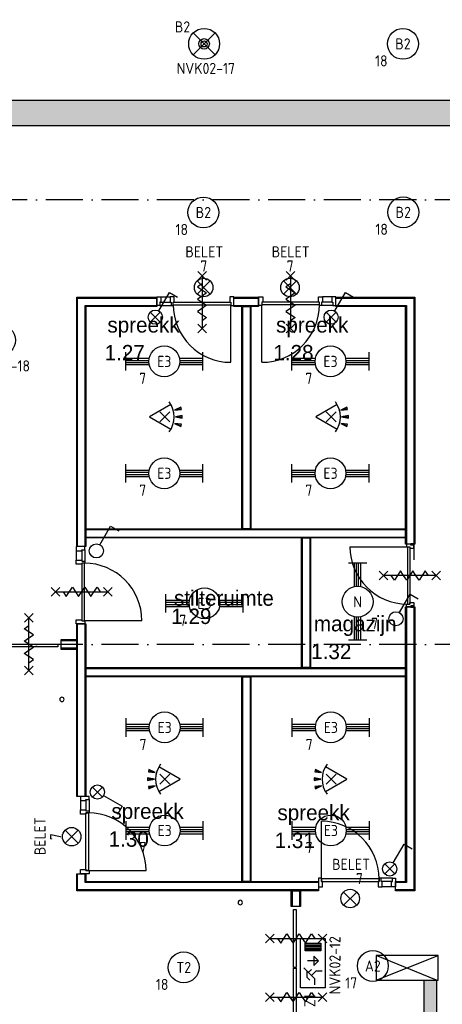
# Model space of a CAD drawing. Header units: millimetres. Extents: x 84333 to 240712, y -2244 to 84291.
# Tile 22 of 87: x 132895 to 139737, y 21345 to 37297. Entities that reach past the tile are written whole.
import ezdxf
from ezdxf.enums import TextEntityAlignment as Align

# ---------------------------------------------------------------- set-up
doc = ezdxf.new("R2010")
doc.units = ezdxf.units.MM
doc.header["$LTSCALE"] = 100
doc.linetypes.add('DASHDOT', pattern=[9, 6, -1.5, 0, -1.5])
doc.layers.get('0').update_dxf_attribs({"linetype": 'CONTINUOUS'})
for name, color, linetype in [('AFDELING', 4, 'CONTINUOUS'), ('AL$2----_RENVOOI', 7, 'CONTINUOUS'), ('AL$7----_STRAMIEN', 1, 'DASHDOT'), ('AL22----_BINNENWAND', 7, 'CONTINUOUS'), ('AL31----_BUITENKOZ', 7, 'CONTINUOUS'), ('AL32----_BINNENKOZ', 7, 'CONTINUOUS'), ('AL32----_DRAAIRICHTING', 1, 'CONTINUOUS'), ('AL65----_BEVEILIGING', 7, 'CONTINUOUS'), ('BOUW', 8, 'CONTINUOUS'), ('EB63101-_ATTRIB', 2, 'CONTINUOUS'), ('EB63202-_ATTRIB', 2, 'CONTINUOUS'), ('EB6331--_ATTRIB', 2, 'CONTINUOUS'), ('EB63501-_ATTRIB', 2, 'CONTINUOUS'), ('EL63101-_LICHT-ARM', 3, 'CONTINUOUS'), ('EL63102-_LICHT-SCH', 3, 'CONTINUOUS'), ('EL63202-_NOODVRL-TXT', 3, 'CONTINUOUS'), ('EL6331--_BELET230V', 3, 'CONTINUOUS'), ('EL63501-_NOODVRL-ARM', 3, 'CONTINUOUS'), ('EL6441--_DATACOM', 3, 'CONTINUOUS'), ('EL6521--_BEWAKING', 3, 'CONTINUOUS'), ('KABELGGOOT1', 8, 'CONTINUOUS')]:
    doc.layers.add(name, color=color, linetype=linetype)
doc.styles.add('1_8', font='ISO', dxfattribs={"height": 1.8})
doc.styles.add('BURO-025', font='BUROFONT.shx', dxfattribs={"height": 250})
doc.styles.add('TECHNIC', font='technic_.ttf')
pattern_1 = [(8e-14, (39793.956, 199192.7), (31.75, 63.5), [0, -63.5])]

# ---------------------------------------------------------------- blocks, each defined once
blk = doc.blocks.new('ES652116')
for p, q in [((-0.81, -0.81), (0.81, 0.81)), ((0.81, -0.81), (-0.81, 0.81)), ((1.56, 1.09), (2.62, 1.37)), ((1.7, 0), (2.8, 0)), ((1.56, -1.09), (2.62, -1.37))]:
    blk.add_line(p, q)
blk.add_lwpolyline([(0.96, 2), (-2.5, 0), (0.96, -2)])
for points in [[(2.67, 1.18), (2.57, 1.56), (1.56, 1.09)], [(2.8, -0.2), (2.8, 0.2), (1.7, 0)], [(2.57, -1.56), (2.67, -1.18), (1.56, -1.09)]]:
    blk.add_lwpolyline(points, close=True)
blk.add_arc((-2.5, 0), 4, 322.8192, 37.1808)
at = {"style": '1_8'}
for tag, flags, p in [('SCHAK', 8, (3, 5.5)), ('KAST', 9, (-3, 0.5)), ('M_CODE', 9, (0, 0)), ('DOEL', 9, (-3, -2)), ('GROEP', 9, (-3, -4.5))]:
    blk.add_attdef(tag, text='', height=1.8, dxfattribs=dict(at, flags=flags)).set_placement(p, align=Align.MIDDLE_CENTER)
at = {"style": '1_8', "flags": 8}
blk.add_attdef('CODE', text='', height=1.8, dxfattribs=at).set_placement((0, 0), align=Align.MIDDLE)
blk = doc.blocks.new('EJ3T20')
at = {"color": 0}
for p, q in [((-6.25, -1.5), (-6.25, 1.5)), ((-6.25, 0.52), (-2.44, 0.52)), ((-6.25, 0.17), (-2.49, 0.17)), ((2.44, 0.52), (6.25, 0.52)), ((2.49, 0.17), (6.25, 0.17)), ((6.25, -1.5), (6.25, 1.5)), ((-6.25, -0.17), (-2.49, -0.17)), ((-6.25, -0.52), (-2.44, -0.52)), ((2.44, -0.52), (6.25, -0.52)), ((2.49, -0.17), (6.25, -0.17))]:
    blk.add_line(p, q, dxfattribs=at)
blk.add_circle((0, 0), 2.5, dxfattribs=at)
at = {"color": 0, "style": '1_8'}
for tag, flags, p in [('SCHAK', 8, (3.5, 2.75)), ('A_CODE', 8, (0, 0)), ('GROEP', 8, (-3.5, -2.75)), ('KAST', 9, (3.5, -2.75))]:
    blk.add_attdef(tag, text='', height=1.8, dxfattribs=dict(at, flags=flags)).set_placement(p, align=Align.MIDDLE)
blk = doc.blocks.new('SCHAK')
blk.add_lwpolyline([(0.58, 1), (2.31, 4), (3.61, 3.25)])
blk.add_circle((0, 0), 1.15)
at = {"style": '1_8'}
for tag, flags, p in [('SCHAK', 8, (3, 5.5)), ('KAST', 9, (-3, 0.5)), ('M_CODE', 9, (0, 0)), ('DOEL', 9, (-3, -2)), ('GROEP', 9, (-3, -4.5))]:
    blk.add_attdef(tag, text='', height=1.8, dxfattribs=dict(at, flags=flags)).set_placement(p, align=Align.MIDDLE_CENTER)
blk = doc.blocks.new('ES3G00')
at = {"color": 0}
blk.add_circle((0, 0), 2.5, dxfattribs=at)
at = {"color": 0, "style": '1_8'}
for tag, flags, p in [('SCHAK', 8, (3.5, 2.75)), ('A_CODE', 8, (0, 0)), ('GROEP', 8, (-3.5, -2.75)), ('KAST', 9, (3.5, -2.75))]:
    blk.add_attdef(tag, text='', height=1.8, dxfattribs=dict(at, flags=flags)).set_placement(p, align=Align.MIDDLE)
blk = doc.blocks.new('ES081001')
for p, q in [((1.06, -1.06), (-1.06, 1.06)), ((-1.06, -1.06), (1.06, 1.06))]:
    blk.add_line(p, q)
blk.add_circle((0, 0), 1.5)
at = {"color": 2, "style": '1_8', "flags": 8}
for tag, p in [('NUMMER', (0, 5.5)), ('CODE', (0, 3))]:
    blk.add_attdef(tag, text='', height=1.8, dxfattribs=at).set_placement(p, align=Align.MIDDLE)
at = {"style": '1_8', "flags": 8}
blk.add_attdef('M_CODE', text='', height=1.8, dxfattribs=at).set_placement((0, 0), align=Align.MIDDLE_CENTER)
blk = doc.blocks.new('ES3S1--L')
for p, q in [((-0.81, -0.81), (0.81, 0.81)), ((0.81, -0.81), (-0.81, 0.81))]:
    blk.add_line(p, q)
blk.add_lwpolyline([(0.58, 1), (2.31, 4), (3.61, 3.25)])
blk.add_circle((0, 0), 1.15)
at = {"style": '1_8'}
for tag, flags, p in [('SCHAK', 8, (3, 5.5)), ('KAST', 9, (-3, 0.5)), ('M_CODE', 9, (0, 0)), ('DOEL', 9, (-3, -2)), ('GROEP', 9, (-3, -4.5))]:
    blk.add_attdef(tag, text='', height=1.8, dxfattribs=dict(at, flags=flags)).set_placement(p, align=Align.MIDDLE_CENTER)
blk = doc.blocks.new('ES3G01')
at = {"color": 0}
for p, q in [((-1.77, 1.77), (1.77, -1.77)), ((1.77, 1.77), (-1.77, -1.77))]:
    blk.add_line(p, q, dxfattribs=at)
at = {"color": 6}
blk.add_lwpolyline([(1.77, -1.77), (1.75, -1.75)], dxfattribs=at)
blk.add_circle((0, 0), 2.5)
at = {"color": 0}
for radius in [0.85, 0.5]:
    blk.add_circle((0, 0), radius, dxfattribs=at)
at = {"color": 6, "style": '1_8'}
for tag, flags, p in [('A_CODE', 8, (-3.5, 2.75)), ('SCHAK', 8, (3.5, 2.75)), ('GROEP', 8, (-3.5, -2.75)), ('KAST', 9, (3.5, -2.75))]:
    blk.add_attdef(tag, text='', height=1.8, dxfattribs=dict(at, flags=flags)).set_placement(p, align=Align.MIDDLE)
blk = doc.blocks.new('ES3N026')
for p, q in [((-1.5, 0.75), (-1, 0.25)), ((0.38, -0.88), (0.38, 0.87)), ((2.25, 1.25), (2.25, -1.25)), ((2.5, 1.25), (2.5, -1.25)), ((2.75, 1.25), (2.75, -1.25)), ((3, 1.25), (3, -1.25))]:
    blk.add_line(p, q)
for points in [[(4.01, 2.01), (4.01, -1.98), (-3.99, -1.98), (-3.99, 2.01)], [(3.25, -1.25), (2, -1.25), (2, 1.25), (3.25, 1.25)], [(0.38, -0.88), (1.12, -0.13), (-0.37, -0.13)]]:
    blk.add_lwpolyline(points, close=True)
for points in [[(-0.75, 1.5), (-2.5, -0.25), (-3.5, -0.25)], [(-1.25, 1), (-2.25, 1), (-2.75, 0.5)], [(-2, 0.25), (-1.25, -0.5), (-1.25, -1.5)]]:
    blk.add_lwpolyline(points)
at = {"color": 2, "style": '1_8', "flags": 8}
blk.add_attdef('NUMMER', text='', height=1.8, dxfattribs=at).set_placement((4, 3.75), align=Align.MIDDLE)
at = {"style": '1_8'}
for tag, flags, p in [('A_CODE', 8, (-3.5, 2.75)), ('SCHAK', 8, (3.5, 2.75)), ('GROEP', 8, (-3.5, -2.75)), ('KAST', 9, (3.5, -2.75))]:
    blk.add_attdef(tag, text='', height=1.8, dxfattribs=dict(at, flags=flags)).set_placement(p, align=Align.MIDDLE_CENTER)
blk = doc.blocks.new('A$C13e6995e')
at = {"layer": 'KABELGGOOT1'}
h = blk.add_hatch(dxfattribs=at)
h.set_pattern_fill('DOTS', color=256, scale=40, style=0)
h.set_pattern_definition(pattern_1)
h.paths.add_polyline_path([(57541, 37829), (57541, 38230), (47405, 38230), (47405, 37829)])
h = blk.add_hatch(dxfattribs=at)
h.set_pattern_fill('DOTS', color=256, scale=40, style=0)
h.set_pattern_definition(pattern_1)
h.paths.add_polyline_path([(47270, 29800), (47000, 29800), (47000, 26932), (47270, 26932)])
h.paths.add_polyline_path([(47270, 26932), (47000, 26932), (47000, 23926), (47270, 23926)])
h.paths.add_polyline_path([(47270, 23926), (47000, 23926), (47000, 23210), (46925, 23135), (45721, 23135), (45721, 22935), (46925, 22935), (47000, 22859), (46999, 20839), (47270, 20839), (47270, 22859), (47344, 22934), (50030, 22934), (50105, 22859), (50105, 20839), (50305, 20839), (50305, 22859), (50380, 22934), (54027, 22934), (54102, 22859), (54102, 20839), (54302, 20839), (54302, 22859), (54377, 22934), (55311, 22935), (55311, 23981), (55111, 23981), (55111, 23210), (55049, 23134), (47345, 23134), (47270, 23210)])
at = {"layer": 'AL$2----_RENVOOI', "color": 8, "linetype": 'Continuous'}
for centre, start, end in [((49246, 28529), 0, 180), ((49246, 28529), 180, 0), ((52133, 25238), 0, 180), ((52133, 25238), 180, 0)]:
    blk.add_arc(centre, 36, start, end, dxfattribs=at)
at = {"layer": 'AL$7----_STRAMIEN', "color": 1}
for p, q in [((59485, 36620), (37921, 36620)), ((59485, 29420), (37921, 29420))]:
    blk.add_line(p, q, dxfattribs=at)
at = {"layer": 'AL22----_BINNENWAND', "color": 8}
for p, q in [((49485, 31004), (49485, 35045)), ((49485, 35045), (50780, 35045)), ((50780, 35045), (50780, 34895)), ((52031, 35045), (52431, 35045)), ((52031, 34895), (52031, 35045)), ((52431, 35045), (52431, 34895)), ((53682, 35045), (54960, 35045)), ((53682, 34895), (53682, 35045)), ((54960, 35045), (54960, 31045)), ((50780, 34895), (49635, 34895)), ((49635, 34895), (49635, 31004)), ((52431, 34895), (52031, 34895)), ((52156, 31295), (52156, 34895)), ((52156, 34895), (52306, 34895)), ((52306, 34895), (52306, 31295)), ((54810, 34895), (53682, 34895)), ((54810, 31045), (54810, 34895)), ((49635, 31295), (54810, 31295)), ((49635, 31145), (49635, 31295)), ((52306, 31295), (52156, 31295)), ((54810, 31295), (54810, 31145)), ((54810, 31145), (49635, 31145)), ((53122, 29045), (53122, 31145)), ((53122, 31145), (53272, 31145)), ((53272, 31145), (53272, 29045)), ((49635, 31004), (49485, 31004)), ((54960, 31045), (54810, 31045)), ((54810, 25580), (54810, 30031)), ((54810, 30031), (54960, 30031)), ((54960, 30031), (54960, 25430)), ((49485, 26956), (49485, 29753)), ((49485, 29753), (49635, 29753)), ((49635, 29753), (49635, 26956)), ((49485, 29495), (49227, 29495)), ((49227, 29495), (49227, 29345)), ((49400, 29495), (49227, 29495)), ((49227, 29495), (49227, 29345)), ((49485, 29345), (49485, 29495)), ((49227, 29345), (49485, 29345)), ((49227, 29345), (49400, 29345)), ((49635, 29045), (54810, 29045)), ((49635, 28895), (49635, 29045)), ((53272, 29045), (53122, 29045)), ((54810, 29045), (54810, 28895)), ((54810, 28895), (49635, 28895)), ((52156, 25580), (52156, 28895)), ((52156, 28895), (52306, 28895)), ((52306, 28895), (52306, 25580)), ((49635, 26956), (49485, 26956)), ((49485, 25430), (49485, 25705)), ((49485, 25705), (49635, 25705)), ((49635, 25705), (49635, 25580)), ((49635, 25580), (53398, 25580)), ((52306, 25580), (52156, 25580)), ((53398, 25580), (53398, 25430)), ((54649, 25430), (54649, 25580)), ((54649, 25580), (54810, 25580)), ((53398, 25430), (49485, 25430)), ((52959, 25172), (52959, 25430)), ((52959, 25430), (53109, 25430)), ((53109, 25430), (53109, 25172)), ((54960, 25430), (54649, 25430)), ((53109, 25172), (52959, 25172))]:
    blk.add_line(p, q, dxfattribs=at)
at = {"layer": 'AL22----_BINNENWAND', "color": 8, "linetype": 'Continuous'}
for p, q in [((49500, 31004), (49500, 35030)), ((49500, 35030), (50780, 35030)), ((52031, 35030), (52431, 35030)), ((53682, 35030), (54945, 35030)), ((54945, 35030), (54945, 30790)), ((49620, 31004), (49620, 34910)), ((49620, 34910), (50780, 34910)), ((52031, 34910), (52431, 34910)), ((52171, 34895), (52171, 31295)), ((52291, 34895), (52291, 31295)), ((53682, 34910), (54825, 34910)), ((54825, 34910), (54825, 31045)), ((49635, 31280), (54810, 31280)), ((49635, 31160), (54810, 31160)), ((53137, 31145), (53137, 29045)), ((53257, 31145), (53257, 29045)), ((54825, 30031), (54825, 25565)), ((54945, 30031), (54945, 25445)), ((49500, 26956), (49500, 29753)), ((49620, 26956), (49620, 29753)), ((49485, 29480), (49227, 29480)), ((49400, 29480), (49227, 29480)), ((49485, 29360), (49227, 29360)), ((49400, 29360), (49227, 29360)), ((49635, 29030), (54810, 29030)), ((49635, 28910), (54810, 28910)), ((52171, 28895), (52171, 25580)), ((52291, 28895), (52291, 25580)), ((49500, 25445), (49500, 25705)), ((49620, 25565), (49620, 25705)), ((53398, 25565), (49620, 25565)), ((54825, 25565), (54649, 25565)), ((53398, 25445), (49500, 25445)), ((52974, 25430), (52974, 25172)), ((53094, 25430), (53094, 25172)), ((54945, 25445), (54649, 25445))]:
    blk.add_line(p, q, dxfattribs=at)
at = {"layer": 'AL31----_BUITENKOZ', "color": 8, "linetype": 'Continuous'}
for p, q in [((48241, 29424), (49179, 29424)), ((49179, 29383), (48241, 29383)), ((49179, 29424), (49179, 29383)), ((52997, 25127), (53038, 25127)), ((52997, 24186), (52997, 25127)), ((53038, 25127), (53038, 24186)), ((53038, 24186), (52997, 24186)), ((52997, 24174), (53038, 24174)), ((52997, 23236), (52997, 24174)), ((53038, 24174), (53038, 23236))]:
    blk.add_line(p, q, dxfattribs=at)
at = {"layer": 'AL32----_BINNENKOZ', "color": 8}
for p, q in [((50780, 34913), (50780, 35052)), ((50780, 35052), (50847, 35052)), ((50847, 34964), (50830, 34964)), ((50830, 34964), (50830, 34913)), ((50847, 35052), (50847, 34964)), ((50847, 35052), (50997, 35052)), ((50847, 34964), (50997, 34964)), ((51064, 35052), (50997, 35052)), ((50997, 35052), (50997, 34964)), ((50997, 34964), (51014, 34964)), ((51014, 34964), (51014, 34913)), ((51047, 34964), (51981, 34964)), ((51047, 34913), (51047, 34964)), ((51047, 34964), (51064, 34964)), ((51064, 34964), (51064, 35052)), ((52031, 35052), (51964, 35052)), ((51964, 35052), (51964, 34964)), ((51964, 34964), (51981, 34964)), ((51981, 34964), (51981, 34913)), ((52031, 34913), (52031, 35052)), ((52431, 34913), (52431, 35052)), ((52431, 35052), (52498, 35052)), ((53415, 34964), (52481, 34964)), ((52498, 34964), (52481, 34964)), ((52481, 34964), (52481, 34913)), ((52498, 35052), (52498, 34964)), ((53398, 34964), (53398, 35052)), ((53398, 35052), (53465, 35052)), ((53415, 34964), (53398, 34964)), ((53415, 34913), (53415, 34964)), ((53465, 34964), (53448, 34964)), ((53448, 34964), (53448, 34913)), ((53465, 35052), (53465, 34964)), ((53615, 35052), (53465, 35052)), ((53615, 34964), (53465, 34964)), ((53682, 35052), (53615, 35052)), ((53615, 35052), (53615, 34964)), ((53615, 34964), (53632, 34964)), ((53632, 34964), (53632, 34913)), ((53682, 34913), (53682, 35052)), ((50830, 34913), (50780, 34913)), ((50830, 34913), (51014, 34913)), ((51014, 34913), (51047, 34913)), ((51014, 34913), (51047, 34913)), ((51047, 34924), (51981, 34924)), ((51981, 34913), (52031, 34913)), ((52481, 34913), (52431, 34913)), ((53415, 34924), (52481, 34924)), ((53448, 34913), (53415, 34913)), ((53448, 34913), (53415, 34913)), ((53632, 34913), (53448, 34913)), ((53632, 34913), (53682, 34913)), ((49617, 31004), (49478, 31004)), ((49478, 31004), (49478, 30937)), ((49566, 30937), (49566, 30954)), ((49566, 30954), (49617, 30954)), ((49617, 30954), (49617, 31004)), ((49617, 30954), (49617, 30770)), ((53908, 31003), (54838, 31003)), ((54827, 31045), (54827, 31003)), ((54897, 31045), (54827, 31045)), ((54827, 31003), (54878, 31003)), ((54838, 31003), (54838, 30073)), ((54878, 31003), (54878, 30073)), ((54878, 31003), (54878, 30978)), ((54878, 30978), (54941, 30978)), ((54897, 31030), (54897, 31053)), ((54897, 31053), (54941, 31053)), ((54897, 31030), (54897, 31045)), ((54941, 31030), (54897, 31030)), ((54941, 31053), (54941, 31030)), ((54941, 30978), (54941, 31030)), ((49478, 30937), (49566, 30937)), ((49478, 30937), (49478, 30787)), ((49478, 30720), (49478, 30787)), ((49478, 30787), (49566, 30787)), ((49566, 30937), (49566, 30787)), ((49566, 30787), (49566, 30770)), ((49566, 30720), (49478, 30720)), ((49566, 30770), (49617, 30770)), ((49566, 30737), (49566, 29803)), ((49617, 30737), (49566, 30737)), ((49566, 30737), (49566, 30720)), ((49606, 30737), (49606, 29803)), ((49617, 30770), (49617, 30737)), ((49617, 30770), (49617, 30737)), ((54827, 30031), (54827, 30073)), ((54827, 30073), (54878, 30073)), ((54897, 30031), (54827, 30031)), ((54878, 30073), (54878, 30098)), ((54878, 30098), (54941, 30098)), ((54897, 30046), (54897, 30023)), ((54941, 30046), (54897, 30046)), ((54897, 30046), (54897, 30031)), ((54897, 30023), (54941, 30023)), ((54941, 30098), (54941, 30046)), ((54941, 30023), (54941, 30046)), ((49478, 29753), (49478, 29820)), ((49478, 29820), (49566, 29820)), ((49617, 29753), (49478, 29753)), ((49566, 29820), (49566, 29803)), ((49566, 29803), (49617, 29803)), ((49617, 29803), (49617, 29753)), ((49686, 26956), (49547, 26956)), ((49547, 26956), (49547, 26889)), ((49547, 26889), (49547, 26739)), ((49547, 26889), (49635, 26889)), ((49635, 26889), (49635, 26906)), ((49635, 26906), (49686, 26906)), ((49635, 26889), (49635, 26739)), ((49686, 26906), (49686, 26956)), ((49686, 26906), (49686, 26722)), ((49547, 26672), (49547, 26739)), ((49547, 26739), (49635, 26739)), ((49635, 26672), (49547, 26672)), ((49635, 26739), (49635, 26722)), ((49635, 26722), (49686, 26722)), ((49686, 26689), (49635, 26689)), ((49635, 26689), (49635, 26672)), ((49635, 26689), (49675, 26689)), ((49635, 25755), (49635, 26689)), ((49675, 26689), (49675, 25755)), ((49686, 26722), (49686, 26689)), ((49686, 26722), (49686, 26689)), ((49547, 25705), (49547, 25772)), ((49547, 25772), (49635, 25772)), ((49686, 25705), (49547, 25705)), ((49635, 25772), (49635, 25755)), ((49635, 25755), (49686, 25755)), ((49675, 25755), (49635, 25755)), ((49686, 25755), (49686, 25705)), ((53448, 25632), (53398, 25632)), ((53398, 25632), (53398, 25493)), ((53448, 25581), (53448, 25632)), ((54382, 25621), (53448, 25621)), ((53448, 25621), (53448, 25581)), ((53465, 25581), (53448, 25581)), ((53448, 25581), (54382, 25581)), ((53465, 25493), (53465, 25581)), ((54382, 25581), (54365, 25581)), ((54365, 25581), (54365, 25493)), ((54415, 25632), (54382, 25632)), ((54382, 25632), (54382, 25581)), ((54415, 25632), (54382, 25632)), ((54382, 25581), (54382, 25621)), ((54599, 25632), (54415, 25632)), ((54415, 25581), (54415, 25632)), ((54432, 25581), (54415, 25581)), ((54582, 25581), (54432, 25581)), ((54432, 25493), (54432, 25581)), ((54582, 25581), (54599, 25581)), ((54582, 25493), (54582, 25581)), ((54599, 25581), (54599, 25632)), ((54599, 25632), (54649, 25632)), ((54649, 25632), (54649, 25493)), ((53398, 25493), (53465, 25493)), ((54365, 25493), (54432, 25493)), ((54582, 25493), (54432, 25493)), ((54649, 25493), (54582, 25493))]:
    blk.add_line(p, q, dxfattribs=at)
blk.add_arc((54838, 31003), 930, 180, 270, dxfattribs=at)
at = {"layer": 'AL32----_DRAAIRICHTING', "color": 8}
for p, q in [((51981, 33990), (51981, 34924)), ((52481, 33990), (52481, 34924)), ((50540, 29803), (49606, 29803)), ((53448, 25621), (53448, 26555)), ((49675, 25755), (50609, 25755))]:
    blk.add_line(p, q, dxfattribs=at)
for centre, start, end in [((51981, 34924), 180, 270), ((52481, 34924), 270, 0), ((49606, 29803), 0, 90), ((49675, 25755), 0, 90), ((53448, 25621), 0, 90)]:
    blk.add_arc(centre, 934, start, end, dxfattribs=at)
at = {"layer": 'AL65----_BEVEILIGING', "color": 8, "linetype": 'Continuous'}
for points in [[(51444, 35459), (51584, 35319)], [(51584, 35459), (51444, 35319)], [(52878, 35459), (53018, 35319)], [(53018, 35459), (52878, 35319)], [(51514, 35264), (51439, 35214), (51589, 35114), (51514, 35064)], [(51514, 35389), (51514, 34539)], [(52948, 35264), (52873, 35214), (53023, 35114), (52948, 35064)], [(52948, 35389), (52948, 34539)], [(51514, 35064), (51439, 35014), (51589, 34914), (51514, 34864)], [(52948, 35064), (52873, 35014), (53023, 34914), (52948, 34864)], [(51514, 34864), (51439, 34814), (51589, 34714), (51514, 34664)], [(52948, 34864), (52873, 34814), (53023, 34714), (52948, 34664)], [(51444, 34609), (51584, 34469)], [(51584, 34609), (51444, 34469)], [(52878, 34609), (53018, 34469)], [(53018, 34609), (52878, 34469)], [(54523, 30608), (54383, 30468)], [(54523, 30468), (54383, 30608)], [(55303, 30538), (54453, 30538)], [(54778, 30538), (54728, 30613), (54628, 30463), (54578, 30538)], [(54978, 30538), (54928, 30613), (54828, 30463), (54778, 30538)], [(55178, 30538), (55128, 30613), (55028, 30463), (54978, 30538)], [(55373, 30608), (55233, 30468)], [(55373, 30468), (55233, 30608)], [(49071, 30200), (49211, 30340)], [(49071, 30340), (49211, 30200)], [(49266, 30270), (49316, 30195), (49416, 30345), (49466, 30270)], [(49466, 30270), (49516, 30195), (49616, 30345), (49666, 30270)], [(49666, 30270), (49716, 30195), (49816, 30345), (49866, 30270)], [(49921, 30200), (50061, 30340)], [(49921, 30340), (50061, 30200)], [(49141, 30270), (49991, 30270)], [(48780, 29779), (48640, 29919)], [(48640, 29779), (48780, 29919)], [(48710, 28999), (48710, 29849)], [(48710, 29524), (48785, 29574), (48635, 29674), (48710, 29724)], [(48710, 29324), (48785, 29374), (48635, 29474), (48710, 29524)], [(48710, 29124), (48785, 29174), (48635, 29274), (48710, 29324)], [(48780, 28929), (48640, 29069)], [(48640, 28929), (48780, 29069)], [(52543, 24586), (52683, 24726)], [(52543, 24726), (52683, 24586)], [(52738, 24656), (52788, 24581), (52888, 24731), (52938, 24656)], [(52938, 24656), (52988, 24581), (53088, 24731), (53138, 24656)], [(53138, 24656), (53188, 24581), (53288, 24731), (53338, 24656)], [(53393, 24586), (53533, 24726)], [(53393, 24726), (53533, 24586)], [(52613, 24656), (53463, 24656)], [(52543, 23635), (52683, 23775)], [(52543, 23775), (52683, 23635)], [(52738, 23705), (52788, 23630), (52888, 23780), (52938, 23705)], [(52938, 23705), (52988, 23630), (53088, 23780), (53138, 23705)], [(53138, 23705), (53188, 23630), (53288, 23780), (53338, 23705)], [(53393, 23635), (53533, 23775)], [(53393, 23775), (53533, 23635)], [(52613, 23705), (53463, 23705)]]:
    blk.add_lwpolyline(points, dxfattribs=at)
at = {"layer": 'KABELGGOOT1'}
for p, q in [((71266, 38231), (47474, 38231)), ((47000, 37825), (97665, 37831)), ((55311, 23981, 3650), (54335, 24381)), ((54335, 23981), (55335, 24381)), ((55335, 24381), (54335, 24381)), ((54335, 24381), (54335, 23981)), ((55335, 23981), (55335, 24381)), ((54335, 23981), (55335, 23981)), ((55111, 23981, 3650), (55311, 23981, 3650)), ((55111, 23210, 3650), (55111, 23981, 3650)), ((55311, 23981, 3650), (55311, 22935, 3650))]:
    blk.add_line(p, q, dxfattribs=at)
blk.add_lwpolyline([(47405, 37829), (57541, 37829), (57541, 38230), (47405, 38230)], close=True, dxfattribs=at)
at = {"layer": 'AFDELING', "color": 8, "style": 'TECHNIC'}
for p in [(92219, 54468), (58038, 41625), (88108, 41444)]:
    blk.add_attdef('VIDE', text='', height=500, dxfattribs=at).set_placement(p, align=Align.CENTER)
blk.add_attdef('VIDE', text='', height=500, rotation=90, dxfattribs=at).set_placement((75129, 25766), align=Align.CENTER)
at = {"layer": 'BOUW', "style": 'BURO-025'}
for s, p in [('spreekk', (49982, 34472)), ('spreekk', (52713, 34472)), ('1.27', (49937, 34021)), ('1.28', (52669, 34021)), ('stilteruimte', (51061, 30046)), ('1.29', (51016, 29750)), ('magazijn', (53325, 29631)), ('1.32', (53281, 29181)), ('spreekk', (50047, 26593)), ('spreekk', (52735, 26571)), ('1.30', (50002, 26142)), ('1.31', (52690, 26120))]:
    blk.add_text(s, height=250, dxfattribs=at).set_placement(p)

msp = doc.modelspace()

# ---------------------------------------------------------------- block references
at = {"layer": 'EL63101-_LICHT-ARM'}
ref = msp.add_blockref('ES3G00', (139100, 36905, 3500), dxfattribs=dict(at, xscale=100, yscale=100, zscale=100))
ref.add_attrib('A_CODE', 'B2', dxfattribs={"layer": 'EB63101-_ATTRIB', "color": 1, "height": 180, "style": '1_8', "flags": 8}).set_placement((139100, 36905, 3500), align=Align.MIDDLE)
ref.add_attrib('GROEP', '18', dxfattribs={"layer": 'EB63101-_ATTRIB', "color": 1, "height": 180, "style": '1_8', "flags": 8}).set_placement((138750, 36630, 3500), align=Align.MIDDLE)
ref = msp.add_blockref('ES3G00', (135869, 34173, 3500), dxfattribs=dict(at, xscale=100, yscale=100, zscale=100))
ref.add_attrib('A_CODE', 'B2', dxfattribs={"layer": 'EB63101-_ATTRIB', "color": 1, "height": 180, "style": '1_8', "flags": 8}).set_placement((135869, 34173, 3500), align=Align.MIDDLE)
ref.add_attrib('GROEP', '18', dxfattribs={"layer": 'EB63101-_ATTRIB', "color": 1, "height": 180, "style": '1_8', "flags": 8}).set_placement((135519, 33898, 3500), align=Align.MIDDLE)
ref = msp.add_blockref('ES3G00', (139105, 34176, 3500), dxfattribs=dict(at, xscale=100, yscale=100, zscale=100))
ref.add_attrib('A_CODE', 'B2', dxfattribs={"layer": 'EB63101-_ATTRIB', "color": 1, "height": 180, "style": '1_8', "flags": 8}).set_placement((139105, 34176, 3500), align=Align.MIDDLE)
ref.add_attrib('GROEP', '18', dxfattribs={"layer": 'EB63101-_ATTRIB', "color": 1, "height": 180, "style": '1_8', "flags": 8}).set_placement((138755, 33901, 3500), align=Align.MIDDLE)
ref = msp.add_blockref('EJ3T20', (135236, 31761, 3500), dxfattribs=dict(at, xscale=100, yscale=100, zscale=100))
ref.add_attrib('A_CODE', 'E3', dxfattribs={"layer": 'EB63101-_ATTRIB', "color": 1, "height": 180, "style": '1_8', "flags": 8}).set_placement((135236, 31761, 3500), align=Align.MIDDLE)
ref.add_attrib('GROEP', '7', dxfattribs={"layer": 'EB63101-_ATTRIB', "color": 1, "height": 180, "style": '1_8', "flags": 8}).set_placement((134886, 31486, 3500), align=Align.MIDDLE)
ref = msp.add_blockref('EJ3T20', (137927, 31761, 3500), dxfattribs=dict(at, xscale=100, yscale=100, zscale=100))
ref.add_attrib('A_CODE', 'E3', dxfattribs={"layer": 'EB63101-_ATTRIB', "color": 1, "height": 180, "style": '1_8', "flags": 8}).set_placement((137927, 31761, 3500), align=Align.MIDDLE)
ref.add_attrib('GROEP', '7', dxfattribs={"layer": 'EB63101-_ATTRIB', "color": 1, "height": 180, "style": '1_8', "flags": 8}).set_placement((137577, 31486, 3500), align=Align.MIDDLE)
ref = msp.add_blockref('EJ3T20', (135236, 29948, 3500), dxfattribs=dict(at, xscale=100, yscale=100, zscale=100))
ref.add_attrib('A_CODE', 'E3', dxfattribs={"layer": 'EB63101-_ATTRIB', "color": 1, "height": 180, "style": '1_8', "flags": 8}).set_placement((135236, 29948, 3500), align=Align.MIDDLE)
ref.add_attrib('GROEP', '7', dxfattribs={"layer": 'EB63101-_ATTRIB', "color": 1, "height": 180, "style": '1_8', "flags": 8}).set_placement((134886, 29673, 3500), align=Align.MIDDLE)
ref = msp.add_blockref('EJ3T20', (137927, 29948, 3500), dxfattribs=dict(at, xscale=100, yscale=100, zscale=100))
ref.add_attrib('A_CODE', 'E3', dxfattribs={"layer": 'EB63101-_ATTRIB', "color": 1, "height": 180, "style": '1_8', "flags": 8}).set_placement((137927, 29948, 3500), align=Align.MIDDLE)
ref.add_attrib('GROEP', '7', dxfattribs={"layer": 'EB63101-_ATTRIB', "color": 1, "height": 180, "style": '1_8', "flags": 8}).set_placement((137577, 29673, 3500), align=Align.MIDDLE)
ref = msp.add_blockref('EJ3T20', (138366, 27867, 3500), dxfattribs=dict(at, xscale=100, yscale=100, zscale=100, rotation=90))
ref.add_attrib('A_CODE', 'N', dxfattribs={"layer": 'EB63101-_ATTRIB', "color": 1, "height": 180, "style": '1_8', "flags": 8}).set_placement((138366, 27867, 3500), align=Align.MIDDLE)
ref.add_attrib('GROEP', '7', dxfattribs={"layer": 'EB63101-_ATTRIB', "color": 1, "height": 180, "style": '1_8', "flags": 8}).set_placement((138641, 27517, 3500), align=Align.MIDDLE)
ref = msp.add_blockref('EJ3T20', (135887, 27841), dxfattribs=dict(at, xscale=100, yscale=100, zscale=100))
ref.add_attrib('A_CODE', 'E3', dxfattribs={"layer": '0', "color": 10, "height": 180, "style": '1_8', "flags": 8}).set_placement((135887, 27841), align=Align.MIDDLE)
ref.add_attrib('GROEP', '7', dxfattribs={"layer": '0', "color": 10, "height": 180, "style": '1_8', "flags": 8}).set_placement((135537, 27566), align=Align.MIDDLE)
ref = msp.add_blockref('EJ3T20', (135242, 25831, 3500), dxfattribs=dict(at, xscale=100, yscale=100, zscale=100))
ref.add_attrib('A_CODE', 'E3', dxfattribs={"layer": 'EB63101-_ATTRIB', "color": 1, "height": 180, "style": '1_8', "flags": 8}).set_placement((135242, 25831, 3500), align=Align.MIDDLE)
ref.add_attrib('GROEP', '7', dxfattribs={"layer": 'EB63101-_ATTRIB', "color": 1, "height": 180, "style": '1_8', "flags": 8}).set_placement((134892, 25556, 3500), align=Align.MIDDLE)
ref = msp.add_blockref('EJ3T20', (137933, 25831, 3500), dxfattribs=dict(at, xscale=100, yscale=100, zscale=100))
ref.add_attrib('A_CODE', 'E3', dxfattribs={"layer": 'EB63101-_ATTRIB', "color": 1, "height": 180, "style": '1_8', "flags": 8}).set_placement((137933, 25831, 3500), align=Align.MIDDLE)
ref.add_attrib('GROEP', '7', dxfattribs={"layer": 'EB63101-_ATTRIB', "color": 1, "height": 180, "style": '1_8', "flags": 8}).set_placement((137583, 25556, 3500), align=Align.MIDDLE)
ref = msp.add_blockref('EJ3T20', (135242, 24161, 3500), dxfattribs=dict(at, xscale=100, yscale=100, zscale=100))
ref.add_attrib('A_CODE', 'E3', dxfattribs={"layer": 'EB63101-_ATTRIB', "color": 1, "height": 180, "style": '1_8', "flags": 8}).set_placement((135242, 24161, 3500), align=Align.MIDDLE)
ref.add_attrib('GROEP', '7', dxfattribs={"layer": 'EB63101-_ATTRIB', "color": 1, "height": 180, "style": '1_8', "flags": 8}).set_placement((134892, 23886, 3500), align=Align.MIDDLE)
ref = msp.add_blockref('EJ3T20', (137933, 24161, 3500), dxfattribs=dict(at, xscale=100, yscale=100, zscale=100))
ref.add_attrib('A_CODE', 'E3', dxfattribs={"layer": 'EB63101-_ATTRIB', "color": 1, "height": 180, "style": '1_8', "flags": 8}).set_placement((137933, 24161, 3500), align=Align.MIDDLE)
ref.add_attrib('GROEP', '7', dxfattribs={"layer": 'EB63101-_ATTRIB', "color": 1, "height": 180, "style": '1_8', "flags": 8}).set_placement((137583, 23886, 3500), align=Align.MIDDLE)
ref = msp.add_blockref('ES3G00', (135551, 21943, 3500), dxfattribs=dict(at, xscale=100, yscale=100, zscale=100))
ref.add_attrib('A_CODE', 'T2', dxfattribs={"layer": '0', "color": 10, "height": 180, "style": '1_8', "flags": 8}).set_placement((135551, 21943, 3500), align=Align.MIDDLE)
ref.add_attrib('GROEP', '18', dxfattribs={"layer": '0', "color": 10, "height": 180, "style": '1_8', "flags": 8}).set_placement((135201, 21668, 3500), align=Align.MIDDLE)
ref = msp.add_blockref('ES3G00', (138612, 21966, 3500), dxfattribs=dict(at, xscale=100, yscale=100, zscale=100))
ref.add_attrib('A_CODE', 'A2', dxfattribs={"layer": 'EB63101-_ATTRIB', "color": 1, "height": 180, "style": '1_8', "flags": 8}).set_placement((138612, 21966, 3500), align=Align.MIDDLE)
ref.add_attrib('GROEP', '17', dxfattribs={"layer": 'EB63101-_ATTRIB', "color": 1, "height": 180, "style": '1_8', "flags": 8}).set_placement((138262, 21691, 3500), align=Align.MIDDLE)
at = {"layer": 'EL63102-_LICHT-SCH', "xscale": 100, "yscale": 100, "zscale": 100}
for p, rotation in [((135091, 32478), 359.9999999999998), ((137937, 32478), 359.9999999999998), ((134153, 24784), 270), ((138886, 23538), 359.9999999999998)]:
    msp.add_blockref('ES3S1--L', p, dxfattribs=dict(at, rotation=rotation))
for p in [(134137, 28691, 1050), (138987, 27591, 1050)]:
    msp.add_blockref('SCHAK', p, dxfattribs=at)
at = {"layer": 'EL63202-_NOODVRL-TXT'}
ref = msp.add_blockref('ES3N026', (137643, 22011), dxfattribs=dict(at, xscale=100, yscale=100, zscale=100, rotation=90))
ref.add_attrib('A_CODE', 'Z1', dxfattribs={"layer": 'EB63202-_ATTRIB', "color": 1, "height": 180, "rotation": 90, "style": '1_8', "flags": 8}).set_placement((137593, 21405), align=Align.MIDDLE_CENTER)
ref.add_attrib('GROEP', 'NVK02-12', dxfattribs={"layer": 'EB63202-_ATTRIB', "color": 1, "height": 180, "rotation": 90, "style": '1_8', "flags": 8}).set_placement((137999, 21978), align=Align.MIDDLE_CENTER)
at = {"layer": 'EL6331--_BELET230V'}
ref = msp.add_blockref('ES081001', (135873, 32958), dxfattribs=dict(at, xscale=100, yscale=100, zscale=100))
ref.add_attrib('CODE', 'BELET', dxfattribs={"layer": 'EB6331--_ATTRIB', "color": 1, "height": 180, "style": '1_8', "flags": 8}).set_placement((135884, 33537), align=Align.MIDDLE)
ref.add_attrib('NUMMER', '7', dxfattribs={"layer": 'EB6331--_ATTRIB', "color": 1, "height": 180, "style": '1_8', "flags": 8}).set_placement((135877, 33306), align=Align.MIDDLE)
ref = msp.add_blockref('ES081001', (137271, 32958), dxfattribs=dict(at, xscale=100, yscale=100, zscale=100))
ref.add_attrib('CODE', 'BELET', dxfattribs={"layer": 'EB6331--_ATTRIB', "color": 1, "height": 180, "style": '1_8', "flags": 8}).set_placement((137282, 33537), align=Align.MIDDLE)
ref.add_attrib('NUMMER', '7', dxfattribs={"layer": 'EB6331--_ATTRIB', "color": 1, "height": 180, "style": '1_8', "flags": 8}).set_placement((137274, 33306), align=Align.MIDDLE)
ref = msp.add_blockref('ES081001', (133737, 24061), dxfattribs=dict(at, xscale=100, yscale=100, zscale=100, rotation=90))
ref.add_attrib('CODE', 'BELET', dxfattribs={"layer": 'EB6331--_ATTRIB', "color": 1, "height": 180, "rotation": 90, "style": '1_8', "flags": 8}).set_placement((133224, 24068), align=Align.MIDDLE)
ref.add_attrib('NUMMER', '7', dxfattribs={"layer": 'EB6331--_ATTRIB', "color": 1, "height": 180, "rotation": 90, "style": '1_8', "flags": 8}).set_placement((133478, 24061), align=Align.MIDDLE)
ref = msp.add_blockref('ES081001', (138245, 23058), dxfattribs=dict(at, xscale=100, yscale=100, zscale=100))
ref.add_attrib('CODE', 'BELET', dxfattribs={"layer": 'EB6331--_ATTRIB', "color": 1, "height": 180, "style": '1_8', "flags": 8}).set_placement((138260, 23613), align=Align.MIDDLE)
ref.add_attrib('NUMMER', '7', dxfattribs={"layer": 'EB6331--_ATTRIB', "color": 1, "height": 180, "style": '1_8', "flags": 8}).set_placement((138395, 23381), align=Align.MIDDLE)
at = {"layer": 'EL63501-_NOODVRL-ARM'}
ref = msp.add_blockref('ES3G01', (135881, 36905, 3500), dxfattribs=dict(at, xscale=100, yscale=100, zscale=100))
ref.add_attrib('A_CODE', 'B2', dxfattribs={"layer": 'EB63501-_ATTRIB', "color": 1, "height": 180, "style": '1_8', "flags": 8}).set_placement((135531, 37180, 3500), align=Align.MIDDLE)
ref.add_attrib('GROEP', 'NVK02-17', dxfattribs={"layer": 'EB63501-_ATTRIB', "color": 1, "height": 180, "style": '1_8', "flags": 8}).set_placement((135909, 36508, 3500), align=Align.MIDDLE)
ref = msp.add_blockref('ES3G01', (132575, 32103, 3500), dxfattribs=dict(at, xscale=100, yscale=100, zscale=100))
ref.add_attrib('A_CODE', 'T2', dxfattribs={"layer": 'EB63501-_ATTRIB', "color": 1, "height": 180, "style": '1_8', "flags": 8}).set_placement((132225, 32378, 3500), align=Align.MIDDLE)
ref.add_attrib('GROEP', 'NVK02-18', dxfattribs={"layer": 'EB63501-_ATTRIB', "color": 1, "height": 180, "style": '1_8', "flags": 8}).set_placement((132586, 31688, 3500), align=Align.MIDDLE)
at = {"layer": 'EL6441--_DATACOM'}
msp.add_blockref('A$C13e6995e', (84333, -2244), dxfattribs=at)
at = {"layer": 'EL6521--_BEWAKING', "xscale": 100, "yscale": 100, "zscale": 100}
for p in [(135247, 30862), (137937, 30862)]:
    msp.add_blockref('ES652116', p, dxfattribs=at)
at = {"layer": 'EL6521--_BEWAKING', "xscale": 100, "yscale": 100, "zscale": 100, "rotation": 180}
for p in [(135245, 24992), (137940, 24992)]:
    msp.add_blockref('ES652116', p, dxfattribs=at)

doc.saveas('drawing.dxf')
